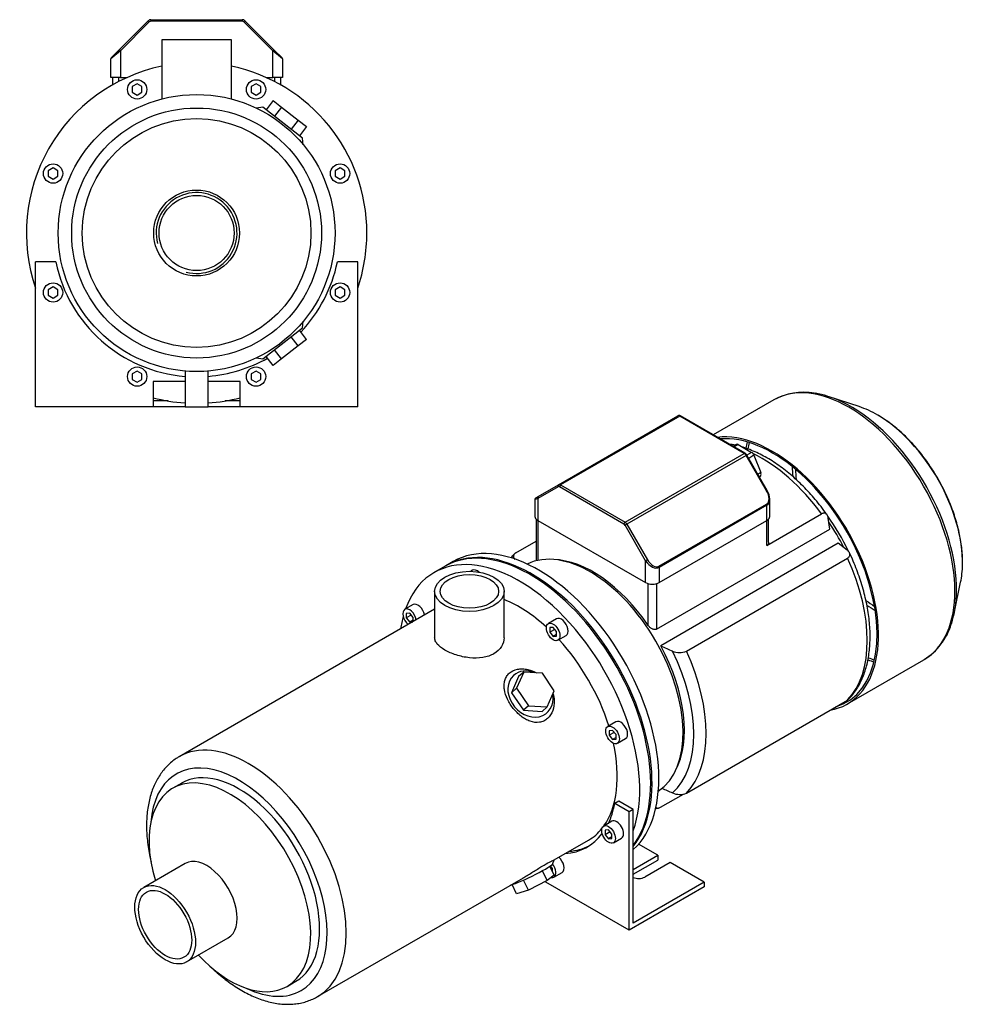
# Model space of a CAD drawing. Header units: millimetres. Extents: x 93 to 1187, y 23 to 795.
# Tile 2 of 2: x 697 to 1187, y 23 to 533. Entities that reach past the tile are written whole.
import ezdxf

# ---------------------------------------------------------------- set-up
doc = ezdxf.new("R2010")
doc.units = ezdxf.units.MM
for name, color, linetype in [('BASETTA_MEC_80_T', 7, 'Continuous'), ('CARCASSA_MEC_80-', 7, 'Continuous'), ('COPRIVENTOLA_MEC', 7, 'Continuous'), ('CORPO_MH_3-5_[8]', 7, 'Continuous'), ('FLANGIA_MOTORE_T', 7, 'Continuous'), ('STAFFA_3-5-9_INT', 7, 'Continuous'), ('螺栓_：_六角头_-_M20.0', 7, 'Continuous')]:
    doc.layers.add(name, color=color, linetype=linetype)

# ---------------------------------------------------------------- blocks, each defined once
blk = doc.blocks.new('SE')
at = {"layer": 'BASETTA_MEC_80_T', "color": 7, "linetype": 'Continuous'}
for p, q in [((976.02, 292.08), (1037.82, 327.76)), ((1038.82, 327.66), (977.02, 291.98)), ((1072.29, 308.33), (1038.82, 327.66)), ((1072.69, 308.37), (1039.22, 327.7)), ((1010.49, 272.65), (1072.29, 308.33)), ((1073.29, 307.28), (1011.49, 271.6)), ((1073.59, 307.45), (1073.29, 307.28)), ((1083.89, 288.93), (1073.29, 307.28)), ((1084.18, 289.1), (1073.59, 307.45)), ((975.85, 291.06), (965.26, 284.94)), ((965.42, 285.96), (976.02, 292.08)), ((1009.93, 271.67), (976.45, 291)), ((977.02, 291.98), (1010.49, 272.65)), ((964.19, 285.25), (965.42, 285.96)), ((1083.89, 288.93), (1084.18, 289.1)), ((963.79, 284.56), (963.79, 275.66)), ((965.26, 284.94), (965.26, 273.62)), ((1028.02, 249.82), (1083.89, 282.07)), ((1084.05, 281.51), (1028.19, 249.26)), ((1084.05, 273.62), (1084.05, 281.51)), ((1085.52, 275.66), (1085.52, 284.56)), ((965.26, 273.62), (1021.12, 241.37)), ((1011.49, 271.6), (1010.53, 271.04)), ((1021.12, 252.69), (1010.53, 271.04)), ((1011.49, 271.6), (1022.09, 253.25)), ((1028.19, 241.37), (1084.05, 273.62)), ((1022.09, 253.25), (1021.12, 252.69)), ((1021.12, 241.37), (1021.12, 252.69)), ((1028.19, 249.26), (1028.19, 241.37))]:
    blk.add_line(p, q, dxfattribs=at)
for centre, radius, start, end in [((1038.47, 326.54), 1.38, 57.16, 117.9781), ((1071.35, 306.18), 2.57, 29.4503, 58.4467), ((1076.64, 284.46), 8.85, 0.6194, 31.6051), ((964.59, 284.56), 0.8, 120, 175.5301)]:
    blk.add_arc(centre, radius, start, end, dxfattribs=at)
for centre, major_axis, ratio, start_param, end_param in [((1038.82, 326.03), (1, -1.73), 0.57735, 2.356194, 3.141593), ((1038.82, 327.01), (-0.4, -0.693), 0.57735, 3.141593, 3.926991), ((1072.29, 307.68), (-0.4, -0.693), 0.57735, 3.157534, 3.926991), ((1072.29, 306.7), (-1, 1.73), 0.57735, 4.712389, 5.497787), ((976.42, 291.39), (-0.4, 0.693), 0.816497, 0, 1.570796), ((976.45, 290.02), (0.6, -1.04), 0.57735, 2.356194, 3.141593), ((977.02, 290.35), (-1, 1.73), 0.57735, 5.497787, 6.283185), ((977.02, 291.33), (0.4, 0.693), 0.57735, 0.785398, 2.356194), ((965.82, 285.27), (0.4, -0.693), 0.816497, 3.141593, 4.712389), ((1080.92, 287.22), (2.97, -5.14), 0.57735, 0, 1.570796), ((968.79, 286.99), (5, 2.44), 0.074688, 3.099274, 3.890534), ((1083.49, 281.84), (0.4, -0.693), 0.57735, 0.785398, 1.570796), ((1080.52, 286.99), (-3.71, 5.36), 0.624963, 3.090017, 3.868794), ((968.79, 275.66), (5, 0), 0.57735, 3.141593, 3.926991), ((1080.52, 275.66), (-5, 0), 0.57735, 2.356194, 3.141593), ((1010.49, 272), (0.4, 0.693), 0.57735, 0.785398, 2.356194), ((1009.93, 270.69), (0.6, -1.04), 0.57735, 1.570796, 2.356194), ((1010.49, 271.02), (-1, 1.73), 0.57735, 4.712389, 5.497787), ((1024.66, 254.73), (3.71, -5.36), 0.624963, 4.660813, 6.231609), ((1025.06, 254.96), (-2.97, 5.14), 0.57735, 1.570796, 3.141593), ((1027.62, 249.59), (0.4, -0.693), 0.57735, 0.785398, 1.570796), ((1024.66, 243.41), (5, 0), 0.57735, 3.926991, 5.497787)]:
    blk.add_ellipse(centre, major_axis=major_axis, ratio=ratio, start_param=start_param, end_param=end_param, dxfattribs=at)
at = {"layer": 'CARCASSA_MEC_80-', "color": 7, "linetype": 'Continuous'}
for p, q in [((1084.05, 260.59), (1112.37, 276.93)), ((964.38, 274.31), (964.38, 252.64)), ((965.26, 273.62), (965.26, 252.84)), ((1084.05, 260.59), (1084.05, 273.62)), ((1084.93, 262.3), (1084.93, 274.31)), ((1116.58, 269.1), (1115.85, 274.8)), ((1026.78, 217.25), (1116.58, 269.1)), ((953.93, 256.86), (964.38, 262.89)), ((1120.92, 261.72), (1029, 208.65)), ((1125.61, 258.17), (1120.92, 261.72)), ((1042.29, 205.84), (1125.79, 254.05)), ((1022.53, 219.22), (1022.53, 240.8)), ((1026.78, 240.8), (1026.78, 217.25)), ((1042.29, 132.36), (1125.79, 180.56)), ((1028.87, 124.97), (1040.73, 131.82))]:
    blk.add_line(p, q, dxfattribs=at)
for centre, radius, start, end in [((1480.1, 1225.16), 1112.1, 246.06954, 246.41619), ((1038.83, 213.77), 8.65, 244.8351, 293.5594), ((1480.1, 1151.67), 1112.1, 246.10601, 246.41619), ((1038.83, 140.26), 8.62, 244.7509, 293.6436)]:
    blk.add_arc(centre, radius, start, end, dxfattribs=at)
for centre, major_axis, start_param, end_param in [((1081.61, 242.81), (-38.5, 66.68), 4.897433, 5.586077), ((1089.36, 247.29), (-32.5, 56.29), 4.565774, 4.891611), ((1087.23, 246.06), (-33.5, 58.02), 4.613602, 4.840916), ((993.9, 192.17), (-33.5, 58.02), 4.848677, 5.941491), ((1081.61, 242.81), (38.5, -66.68), 0.161239, 1.409558), ((993.9, 192.17), (33.5, -58.02), 0.341695, 1.521821), ((994.63, 192.6), (36.43, -63.11), 0.11977, 1.451026), ((998.11, 194.61), (38.5, -66.68), 0.161239, 1.409558)]:
    blk.add_ellipse(centre, major_axis=major_axis, ratio=0.57735, start_param=start_param, end_param=end_param, dxfattribs=at)
for points, knots in [([(1067.51, 312.57), (1066.57, 312.78), (1065.56, 312.96), (1064.55, 313.11), (1064.48, 313.12)], [0.75148892, 0.75148892, 0.75148892, 0.75148892, 0.7941101, 0.797571, 0.797571, 0.797571, 0.797571]), ([(1115.24, 276.5), (1115.14, 276.65), (1114.18, 278.01), (1112.09, 280.77), (1109.14, 284.42), (1106.04, 287.95), (1102.85, 291.29), (1099.57, 294.45), (1096.22, 297.41), (1092.8, 300.15), (1089.33, 302.67), (1085.83, 304.95), (1082.29, 306.99), (1078.75, 308.77), (1075.2, 310.28), (1072.75, 311.14), (1071.48, 311.53), (1071.39, 311.56)], [0, 0, 0, 0, 0.0052792, 0.0575946, 0.1099404, 0.1623213, 0.2147451, 0.2672194, 0.3197507, 0.3723442, 0.4250024, 0.477724, 0.5305022, 0.5833218, 0.6361505, 0.6889366, 0.6930642, 0.6930642, 0.6930642, 0.6930642]), ([(1115.85, 274.8), (1115.78, 275.28), (1115.66, 275.72), (1115.39, 276.28), (1115.29, 276.45), (1115.05, 276.76), (1114.91, 276.89), (1114.61, 277.11), (1114.44, 277.2), (1114.08, 277.31), (1113.89, 277.34), (1113.58, 277.33), (1113.48, 277.33), (1113.26, 277.29), (1113.15, 277.27), (1112.82, 277.17), (1112.6, 277.07), (1112.37, 276.93)], [0, 0, 0, 0, 0.25, 0.25, 0.375, 0.375, 0.5, 0.5, 0.625, 0.625, 0.75, 0.75, 0.8125, 0.8125, 0.875, 0.875, 1, 1, 1, 1]), ([(1084.93, 262.29), (1084.93, 262.15), (1084.92, 262), (1084.86, 261.68), (1084.81, 261.51), (1084.67, 261.19), (1084.57, 261.04), (1084.34, 260.79), (1084.21, 260.67), (1084.05, 260.59)], [0.5278319, 0.5278319, 0.5278319, 0.5278319, 0.625, 0.625, 0.75, 0.75, 0.875, 0.875, 1, 1, 1, 1]), ([(953.29, 256.34), (952.69, 255.73), (952.06, 255.07), (951.45, 254.33), (951.32, 254.18)], [0, 0, 0, 0, 0.03677546, 0.04597629, 0.04597629, 0.04597629, 0.04597629]), ([(953.93, 256.86), (953.7, 256.72), (953.5, 256.58), (953.16, 256.26), (953.02, 256.09), (952.82, 255.73), (952.75, 255.55), (952.67, 255.17), (952.67, 254.99), (952.71, 254.61), (952.76, 254.43), (952.92, 254.06), (953.02, 253.89), (953.2, 253.62), (953.28, 253.52), (953.35, 253.43)], [0, 0, 0, 0, 0.125, 0.125, 0.25, 0.25, 0.375, 0.375, 0.5, 0.5, 0.625, 0.625, 0.75, 0.75, 0.8179426, 0.8179426, 0.8179426, 0.8179426]), ([(1125.79, 254.05), (1126.02, 254.18), (1126.22, 254.33), (1126.55, 254.65), (1126.69, 254.82), (1126.9, 255.18), (1126.97, 255.36), (1127.04, 255.73), (1127.05, 255.92), (1127, 256.29), (1126.95, 256.48), (1126.8, 256.84), (1126.7, 257.02), (1126.46, 257.37), (1126.31, 257.54), (1125.99, 257.86), (1125.81, 258.02), (1125.61, 258.17)], [0, 0, 0, 0, 0.125, 0.125, 0.25, 0.25, 0.375, 0.375, 0.5, 0.5, 0.625, 0.625, 0.75, 0.75, 0.875, 0.875, 1, 1, 1, 1]), ([(1126.43, 181.08), (1127.02, 181.69), (1128.18, 182.9), (1129.95, 185.24), (1131.63, 187.92), (1133.13, 190.83), (1134.41, 193.96), (1135.49, 197.29), (1136.34, 200.8), (1136.97, 204.48), (1137.37, 208.32), (1137.55, 212.3), (1137.5, 216.39), (1137.22, 220.58), (1136.72, 224.86), (1136, 229.2), (1135.06, 233.6), (1133.92, 238.02), (1132.57, 242.46), (1131.02, 246.91), (1129.29, 251.29), (1127.82, 254.69), (1127, 256.39), (1126.8, 256.8)], [0, 0, 0, 0, 0.036845, 0.084881, 0.133317, 0.182198, 0.23152, 0.28124, 0.33129, 0.381587, 0.432052, 0.482617, 0.533227, 0.583835, 0.634416, 0.684958, 0.735454, 0.785903, 0.836307, 0.886672, 0.937003, 0.987306, 1, 1, 1, 1]), ([(1026.78, 217.25), (1026.62, 217.16), (1026.44, 217.09), (1026.07, 217.03), (1025.87, 217.02), (1025.47, 217.06), (1025.27, 217.11), (1024.87, 217.24), (1024.68, 217.33), (1024.29, 217.53), (1024.1, 217.65), (1023.75, 217.91), (1023.58, 218.05), (1023.25, 218.35), (1023.09, 218.52), (1022.8, 218.86), (1022.66, 219.04), (1022.53, 219.22)], [0, 0, 0, 0, 0.125, 0.125, 0.25, 0.25, 0.375, 0.375, 0.5, 0.5, 0.625, 0.625, 0.75, 0.75, 0.875, 0.875, 1, 1, 1, 1]), ([(1126.46, 181.08), (1126.44, 181.05), (1126.42, 181.03), (1126.22, 180.85), (1126.02, 180.7), (1125.79, 180.56)], [0.856904, 0.856904, 0.856904, 0.856904, 0.875, 0.875, 1, 1, 1, 1]), ([(1026.37, 124.99), (1026.4, 124.96), (1026.44, 124.93), (1026.62, 124.8), (1026.79, 124.71), (1027.15, 124.59), (1027.34, 124.57), (1027.65, 124.57), (1027.76, 124.58), (1027.97, 124.61), (1028.08, 124.64), (1028.41, 124.74), (1028.64, 124.84), (1028.87, 124.97)], [0.4699948, 0.4699948, 0.4699948, 0.4699948, 0.5, 0.5, 0.625, 0.625, 0.75, 0.75, 0.8125, 0.8125, 0.875, 0.875, 1, 1, 1, 1])]:
    blk.add_open_spline(points, degree=3, knots=knots, dxfattribs=at)
blk.add_open_spline([(1026.28, 124.31), (1026.83, 124.4), (1027.39, 124.51), (1028, 124.62)], degree=3, dxfattribs=at)
at = {"layer": 'COPRIVENTOLA_MEC', "color": 7, "linetype": 'Continuous'}
for p, q in [((1131.9, 332.51), (1116.29, 337.65)), ((1087.59, 336.05), (1056.18, 317.91)), ((1181.08, 225.43), (1184.44, 241.53)), ((1125.76, 178.53), (1165.34, 201.38))]:
    blk.add_line(p, q, dxfattribs=at)
for centre, radius, start, end in [((1102.91, 308.53), 31.47, 79.3069, 119.627), ((1148.52, 229.03), 32.35, 301.6968, 343.5877)]:
    blk.add_arc(centre, radius, start, end, dxfattribs=at)
for centre, major_axis, start_param, end_param in [((1126.47, 268.71), (38.87, -67.33), 0.004424, 3.141593), ((1127.76, 269.46), (-38.57, 66.8), 5.485779, 5.846874), ((1127.76, 269.46), (-38.57, 66.8), 3.910656, 5.485779), ((1141.2, 277.22), (31.27, -54.16), -3.935903, -3.715101), ((1141.2, 277.22), (31.27, -54.16), 0.7646, 2.347283), ((1086.88, 245.86), (-38.88, 67.33), 2.929099, 6.041664), ((1086.88, 245.86), (-38.38, 66.47), 3.001796, 6.019718), ((1126.47, 268.71), (-38.38, 66.47), 0.541901, 0.601398), ((1127.33, 269.21), (38.17, -66.11), 3.69397, 3.754444), ((1140.77, 276.98), (-30.87, 53.47), 0.799097, 0.899584), ((1141.33, 277.29), (30.08, -52.1), 3.962397, 4.068074), ((1141.2, 277.22), (31.27, -54.16), 0.573508, 0.7646), ((1127.76, 269.46), (-38.57, 66.8), 3.612719, 3.910656), ((1141.33, 277.29), (30.08, -52.1), -0.92776, -0.820805), ((1140.77, 276.98), (-30.87, 53.47), -4.040916, -3.94069), ((1126.47, 268.71), (-38.38, 66.47), -3.742177, -3.683493), ((1127.33, 269.21), (38.17, -66.11), -0.612745, -0.552378), ((1126.47, 268.71), (38.87, -67.33), 0, 0.004424)]:
    blk.add_ellipse(centre, major_axis=major_axis, ratio=0.57735, start_param=start_param, end_param=end_param, dxfattribs=at)
blk.add_open_spline([(1185.42, 250.87), (1185.44, 251.95), (1185.46, 253.99), (1185.23, 257.6), (1184.78, 261.43), (1184.12, 265.36), (1183.24, 269.33), (1182.15, 273.34), (1180.86, 277.36), (1179.38, 281.37), (1177.71, 285.36), (1175.86, 289.3), (1173.84, 293.18), (1171.66, 296.99), (1169.32, 300.7), (1166.85, 304.29), (1164.25, 307.75), (1161.53, 311.06), (1158.71, 314.21), (1155.8, 317.17), (1152.81, 319.95), (1149.75, 322.52), (1146.66, 324.85), (1143.94, 326.7), (1142.43, 327.58), (1141.81, 327.93)], degree=3, knots=[0, 0, 0, 0, 0.036449, 0.081321, 0.126174, 0.170998, 0.21579, 0.260548, 0.305276, 0.349976, 0.394655, 0.439318, 0.48397, 0.528618, 0.573268, 0.617924, 0.662592, 0.707278, 0.75199, 0.796731, 0.84151, 0.886329, 0.931192, 0.9761, 1, 1, 1, 1], dxfattribs=at)
at = {"layer": 'CORPO_MH_3-5_[8]', "color": 7, "linetype": 'Continuous'}
for p, q in [((917.24, 249.82), (911.59, 246.56)), ((931.43, 247.76), (930.5, 247.22)), ((911.83, 236.84), (911.83, 212.84)), ((947.83, 212.84), (947.83, 236.84)), ((900.62, 229.98), (896.38, 227.53)), ((911.83, 227.65), (779.41, 151.19)), ((898.88, 225.55), (897.11, 225.39)), ((897.11, 225.39), (897.11, 223.04)), ((899.7, 224.53), (897.11, 223.04)), ((900.65, 223.35), (898.88, 225.55)), ((897.11, 223.04), (898.88, 220.84)), ((900.65, 221.86), (898.88, 220.84)), ((898.88, 220.84), (900.26, 220.96)), ((900.65, 221.19), (900.65, 223.35)), ((975, 222.61), (970.75, 220.16)), ((973.25, 218.19), (971.48, 218.03)), ((971.48, 218.03), (971.48, 215.67)), ((974.07, 217.16), (971.48, 215.67)), ((971.48, 215.67), (973.25, 213.47)), ((975.02, 215.99), (973.25, 218.19)), ((975.02, 214.49), (973.25, 213.47)), ((975.02, 213.63), (975.02, 215.99)), ((973.25, 213.47), (975.02, 213.63)), ((975.75, 211.5), (980, 213.95)), ((957.96, 195.05), (954.3, 186.65)), ((957.96, 195.05), (955.35, 192.7)), ((967.74, 194.41), (957.96, 195.05)), ((973.85, 185.36), (967.74, 194.41)), ((955.35, 192.7), (951.69, 184.3)), ((954.3, 186.65), (951.69, 184.3)), ((951.69, 184.3), (957.8, 175.25)), ((954.3, 186.65), (960.42, 177.61)), ((970.19, 176.96), (973.85, 185.36)), ((960.42, 177.61), (957.8, 175.25)), ((957.8, 175.25), (967.58, 174.61)), ((960.42, 177.61), (970.19, 176.96)), ((970.19, 176.96), (967.58, 174.61)), ((1005.8, 169.25), (1001.56, 166.8)), ((1004.06, 164.83), (1002.29, 164.67)), ((1002.29, 164.67), (1002.29, 162.31)), ((1004.88, 163.81), (1002.29, 162.31)), ((1005.83, 162.63), (1004.06, 164.83)), ((1002.29, 162.31), (1004.06, 160.11)), ((1005.83, 161.13), (1004.06, 160.11)), ((1004.06, 160.11), (1005.83, 160.27)), ((1005.83, 160.27), (1005.83, 162.63)), ((1006.56, 158.14), (1010.8, 160.59)), ((780.71, 137.51), (776.07, 134.83)), ((973.76, 97.7), (991.59, 107.99)), ((973.15, 95.9), (973.78, 97.7)), ((782.59, 95.87), (761.02, 83.42)), ((970.19, 86.98), (967.68, 92.13)), ((973.85, 89.86), (971.59, 94.51)), ((851.16, 26.91), (957.8, 88.49)), ((960.42, 82.1), (957.9, 87.28)), ((970.19, 86.98), (960.42, 82.1)), ((973.85, 89.86), (970.19, 86.98)), ((954.3, 80.12), (951.95, 84.95)), ((960.42, 82.1), (954.3, 80.12)), ((783.27, 44.88), (804.84, 57.33)), ((835.32, 32.2), (839.96, 34.88))]:
    blk.add_line(p, q, dxfattribs=at)
for centre, major_axis, ratio, start_param, end_param in [((961.37, 173.4), (44.13, -76.43), 0.57735, 0.241164, 3.141593), ((955.71, 170.13), (44.13, -76.43), 0.57735, 0.45581, 3.593987), ((933.93, 243.43), (2.5, -4.33), 0.57735, 2.083393, 3.141593), ((903.12, 225.64), (2.5, -4.33), 0.57735, 1.018715, 3.141593), ((955.71, 170.13), (35.88, -62.14), 0.57735, 2.076031, 2.512145), ((898.88, 223.2), (-2.5, 4.33), 0.57735, 0, 2.122878), ((898.88, 223.2), (-2.5, 4.33), 0.57735, 4.160308, 6.283185), ((955.71, 170.13), (44.13, -76.43), 0.57735, 3.660226, 3.763049), ((977.5, 218.28), (2.5, -4.33), 0.57735, 0, 3.141593), ((955.71, 170.13), (35.88, -62.14), 0.57735, 1.202887, 1.938706), ((961.46, 183.65), (-8.7, 9.66), 0.810411, 5.253429, 6.283185), ((961.46, 183.65), (-8.7, 9.66), 0.810411, 0, 4.056698), ((1008.3, 164.92), (2.5, -4.33), 0.57735, 0, 3.141593), ((815.28, 89.05), (-35.88, 62.14), 0.57735, 3.143607, 6.283185), ((955.71, 170.13), (35.88, -62.14), 0.57735, 0.25816, 1.065562), ((810.33, 86.19), (32.38, -56.08), 0.57735, 0, 3.835482), ((815.28, 89.05), (-35.88, 62.14), 0.57735, 0, 0.000479), ((810.33, 86.19), (29.63, -51.31), 0.57735, 0, 3.141593), ((805.69, 83.52), (29.62, -51.31), 0.57735, 0, 4.327423), ((955.71, 170.13), (35.88, -62.14), 0.57735, 0, 0.21901), ((793.72, 76.6), (11.12, -19.27), 0.57735, 0, 3.141593), ((961.46, 90.36), (11.69, 5.69), 0.099506, 3.627919, 6.183016), ((805.69, 83.52), (29.62, -51.31), 0.57735, 5.097355, 6.283185), ((810.33, 86.19), (32.38, -56.08), 0.57735, 5.589296, 6.283185)]:
    blk.add_ellipse(centre, major_axis=major_axis, ratio=ratio, start_param=start_param, end_param=end_param, dxfattribs=at)
for centre, major_axis in [((929.83, 236.84), (-18, 0)), ((929.83, 236.84), (-15.15, 0)), ((973.25, 215.83), (-2.5, 4.33)), ((1004.06, 162.47), (-2.5, 4.33)), ((772.15, 64.15), (11.13, -19.27)), ((772.15, 64.15), (9.74, -16.87))]:
    blk.add_ellipse(centre, major_axis=major_axis, ratio=0.57735, dxfattribs=at)
for points, knots in [([(947.83, 212.84), (947.83, 212.84), (947.83, 212.84), (947.83, 211.25), (947.36, 209.64), (945.58, 206.79), (944.23, 205.52), (941.73, 204.07), (940.8, 203.66), (938.84, 203), (937.81, 202.75), (934.53, 202.23), (932.19, 202.2), (928.65, 202.57), (927.49, 202.76), (925.19, 203.25), (924.05, 203.55), (921.87, 204.24), (920.84, 204.63), (918.87, 205.48), (917.94, 205.94), (915.44, 207.38), (914.1, 208.44), (912.75, 210.07), (912.4, 210.62), (911.95, 211.73), (911.83, 212.28), (911.83, 212.84), (911.83, 212.84), (911.83, 212.84)], [0.1249858, 0.1249858, 0.1249858, 0.1249858, 0.125, 0.125, 0.1875, 0.1875, 0.25, 0.25, 0.28125, 0.28125, 0.3125, 0.3125, 0.375, 0.375, 0.40625, 0.40625, 0.4375, 0.4375, 0.46875, 0.46875, 0.5, 0.5, 0.5625, 0.5625, 0.59375, 0.59375, 0.625, 0.625, 0.6251231, 0.6251231, 0.6251231, 0.6251231]), ([(970.33, 170.94), (969.73, 170.41), (969.07, 169.98), (967.67, 169.33), (966.91, 169.11), (964.57, 168.78), (962.92, 169), (960.5, 169.84), (959.69, 170.21), (958.13, 171.09), (957.37, 171.59), (955.15, 173.29), (953.8, 174.64), (951.39, 177.65), (950.38, 179.26), (948.8, 182.62), (948.26, 184.31), (947.88, 186.81), (947.83, 187.62), (947.89, 189.2), (948, 189.97), (948.4, 191.44), (948.69, 192.12), (949.45, 193.38), (949.93, 193.97), (951.62, 195.47), (953.1, 196.18), (955.59, 196.65), (956.48, 196.72), (958.26, 196.68), (959.17, 196.56), (961.65, 196.03), (963.2, 195.44), (964.65, 194.64)], [0, 0, 0, 0, 0.03125, 0.03125, 0.0625, 0.0625, 0.125, 0.125, 0.15625, 0.15625, 0.1875, 0.1875, 0.25, 0.25, 0.3125, 0.3125, 0.375, 0.375, 0.40625, 0.40625, 0.4375, 0.4375, 0.46875, 0.46875, 0.5, 0.5, 0.5625, 0.5625, 0.59375, 0.59375, 0.625, 0.625, 0.6792325, 0.6792325, 0.6792325, 0.6792325]), ([(973.23, 183.82), (973.54, 182.65), (973.73, 181.46), (973.85, 178.48), (973.6, 176.67), (972.45, 173.46), (971.53, 172.01), (970.33, 170.94)], [0.8346005, 0.8346005, 0.8346005, 0.8346005, 0.875, 0.875, 0.9375, 0.9375, 1, 1, 1, 1]), ([(779.4, 151.15), (779.08, 150.97), (777.99, 150.38), (776.07, 148.99), (773.83, 147.07), (771.76, 144.88), (769.89, 142.47), (768.21, 139.83), (766.73, 136.97), (765.45, 133.9), (764.4, 130.63), (763.57, 127.17), (762.96, 123.54), (762.59, 119.76), (762.46, 115.85), (762.55, 111.83), (762.88, 107.72), (763.43, 103.54), (764.1, 99.84), (764.61, 97.55), (764.82, 96.67)], [0, 0, 0, 0, 0.0066557, 0.0262229, 0.0457911, 0.0654406, 0.0852467, 0.1052675, 0.1255386, 0.14607, 0.1668467, 0.187834, 0.2089855, 0.2302516, 0.2515873, 0.2729557, 0.294325, 0.3156775, 0.3370045, 0.35005, 0.35005, 0.35005, 0.35005]), ([(957.8, 88.48), (957.86, 88.52), (957.93, 88.56), (958.77, 89.05), (959.55, 89.52), (961.14, 90.49), (961.96, 91), (963.59, 92.02), (964.39, 92.52), (965.97, 93.5), (966.76, 93.99), (968.98, 95.32), (970.31, 96.07), (971.84, 96.87), (972.28, 97.09), (972.99, 97.42), (973.27, 97.54), (973.69, 97.7), (973.8, 97.74), (973.79, 97.72)], [0.3721818, 0.3721818, 0.3721818, 0.3721818, 0.375, 0.375, 0.40625, 0.40625, 0.4375, 0.4375, 0.46875, 0.46875, 0.5, 0.5, 0.5625, 0.5625, 0.59375, 0.59375, 0.625, 0.625, 0.6619883, 0.6619883, 0.6619883, 0.6619883]), ([(796.24, 41.94), (796.68, 41.51), (798.19, 40.09), (800.82, 37.79), (804.16, 35.14), (807.55, 32.73), (810.98, 30.54), (814.45, 28.61), (817.94, 26.94), (821.44, 25.55), (824.93, 24.44), (828.38, 23.62), (831.79, 23.11), (835.13, 22.9), (838.38, 22.99), (841.51, 23.38), (844.53, 24.07), (847.37, 25.04), (849.66, 26.05), (850.81, 26.74), (851.22, 27)], [0.6463496, 0.6463496, 0.6463496, 0.6463496, 0.6552324, 0.6765521, 0.6979116, 0.7193123, 0.7407523, 0.7622253, 0.7837187, 0.805202, 0.8266393, 0.847984, 0.8691813, 0.8901749, 0.9109173, 0.9313802, 0.9515625, 0.9714921, 0.9912235, 1, 1, 1, 1])]:
    blk.add_open_spline(points, degree=3, knots=knots, dxfattribs=at)
at = {"layer": 'FLANGIA_MOTORE_T', "color": 7, "linetype": 'Continuous'}
blk.add_line((921.49, 252.27), (917.95, 250.23), dxfattribs=at)
for centre, major_axis, start_param, end_param in [((965.61, 175.85), (44.12, -76.43), 0.121401, 3.141593), ((962.08, 173.8), (44.12, -76.43), 0.219659, 3.149605), ((992.48, 191.36), (34, -58.89), 0.037781, 3.103812)]:
    blk.add_ellipse(centre, major_axis=major_axis, ratio=0.57735, start_param=start_param, end_param=end_param, dxfattribs=at)
at = {"layer": 'STAFFA_3-5-9_INT', "color": 7, "linetype": 'Continuous'}
for p, q in [((1007.31, 128.09), (1005.19, 126.87)), ((1014.76, 123.79), (1007.31, 128.09)), ((1012.63, 122.57), (1005.19, 126.87)), ((1014.76, 123.79), (1012.63, 122.57)), ((1012.63, 61.33), (1012.63, 122.57)), ((1014.76, 65.01), (1014.76, 123.79)), ((1003.68, 117.72), (999.44, 115.27)), ((1001.94, 113.3), (1000.17, 113.14)), ((1000.17, 113.14), (1000.17, 110.78)), ((1002.76, 112.28), (1000.17, 110.78)), ((1003.71, 111.1), (1001.94, 113.3)), ((1000.17, 110.78), (1001.94, 108.58)), ((1003.71, 109.6), (1001.94, 108.58)), ((1001.94, 108.58), (1003.71, 108.74)), ((1003.71, 108.74), (1003.71, 111.1)), ((1004.44, 106.61), (1008.68, 109.06)), ((1027.48, 100.11), (1017.51, 105.87)), ((1014.76, 92.77), (1027.48, 100.11)), ((1014.76, 90.32), (1027.48, 97.67)), ((1027.48, 100.11), (1027.48, 97.67)), ((971.95, 94.49), (971.68, 94.33)), ((972.9, 93.31), (971.81, 94.66)), ((972.9, 91.82), (972.9, 93.31)), ((972.9, 91.82), (972.9, 91.82)), ((1033.85, 96.44), (1020.7, 88.85)), ((1051.53, 86.23), (1033.85, 96.44)), ((973.63, 88.82), (977.87, 91.27)), ((969.5, 86.23), (969.5, 86.63)), ((1012.63, 61.33), (969.5, 86.23)), ((1051.53, 83.79), (1012.63, 61.33)), ((1051.53, 86.23), (1014.76, 65.01)), ((1051.53, 86.23), (1051.53, 83.79))]:
    blk.add_line(p, q, dxfattribs=at)
for centre, major_axis, start_param, end_param in [((953.59, 168.9), (-37.25, 64.52), 3.514775, 3.724263), ((1006.18, 113.39), (-2.5, 4.33), 3.141593, 6.283185), ((953.59, 168.9), (-37.25, 64.52), 2.869041, 3.382098), ((955.71, 170.13), (-37.25, 64.52), 2.869041, 3.113115), ((975.37, 95.6), (-2.5, 4.33), 3.141593, 5.26447), ((971.13, 93.15), (2.5, -4.33), 0, 1.815566), ((971.13, 93.15), (2.5, -4.33), 5.830585, 6.283185), ((1017.51, 90.68), (4.5, 0), 4.052757, 5.497787)]:
    blk.add_ellipse(centre, major_axis=major_axis, ratio=0.57735, start_param=start_param, end_param=end_param, dxfattribs=at)
blk.add_ellipse((1001.94, 110.94), major_axis=(2.5, -4.33), ratio=0.57735, dxfattribs=at)
at = {"layer": '螺栓_：_六角头_-_M20.0', "color": 7, "linetype": 'Continuous'}
for p, q in [((1068.17, 312.93), (1066.48, 311.96)), ((1069.17, 312.83), (1067.07, 311.62)), ((1069.17, 312.83), (1076.11, 308.82)), ((1076.11, 308.82), (1073.62, 307.39)), ((1077.33, 307.3), (1074.59, 305.71)), ((1077.33, 307.3), (1080.8, 298.36)), ((1080.8, 298.36), (1079.33, 297.5)), ((1080.8, 296.72), (1080.03, 296.28)), ((1080.8, 296.72), (1080.24, 295.92))]:
    blk.add_line(p, q, dxfattribs=at)
for centre, major_axis, start_param, end_param in [((1069.17, 311.2), (1, -1.73), 2.356194, 3.141593), ((1076.11, 307.19), (-1, 1.73), 4.45059, 5.497787), ((1079.58, 298.25), (1, -1.73), 0.261799, 1.308997)]:
    blk.add_ellipse(centre, major_axis=major_axis, ratio=0.57735, start_param=start_param, end_param=end_param, dxfattribs=at)
blk = doc.blocks.new('SE4')
at = {"layer": 'BASETTA_MEC_80_T', "color": 7, "linetype": 'Continuous'}
for p, q in [((748.38, 517.39), (763.36, 532.37)), ((763.93, 531.81), (748.95, 516.83)), ((763.36, 532.37), (763.93, 531.81)), ((764.78, 532.96), (812.12, 532.96)), ((764.78, 532.96), (764.78, 532.16)), ((812.12, 532.16), (764.78, 532.16)), ((812.12, 532.96), (812.12, 532.16)), ((813.53, 532.37), (812.97, 531.81)), ((827.95, 516.83), (812.97, 531.81)), ((813.53, 532.37), (828.51, 517.39)), ((748.95, 516.83), (743.95, 512.63)), ((744.18, 513.19), (748.38, 517.39)), ((748.95, 516.83), (748.38, 517.39)), ((748.95, 516.83), (748.95, 502.96)), ((828.51, 517.39), (827.95, 516.83)), ((827.95, 502.96), (827.95, 516.83)), ((832.95, 512.63), (827.95, 516.83)), ((828.51, 517.39), (832.71, 513.19)), ((743.95, 502.96), (743.95, 512.63)), ((832.95, 512.63), (832.95, 502.96)), ((748.95, 502.96), (743.95, 502.96)), ((748.95, 502.96), (752.28, 502.96)), ((824.61, 502.96), (827.95, 502.96)), ((832.95, 502.96), (827.95, 502.96))]:
    blk.add_line(p, q, dxfattribs=at)
for centre, radius, start, end in [((764.78, 530.96), 2, 90, 135), ((764.78, 530.96), 1.2, 90, 135), ((812.12, 530.96), 2, 45, 90), ((812.12, 530.96), 1.2, 45, 90), ((744.75, 512.63), 0.8, 135, 180), ((832.15, 512.63), 0.8, 0, 45)]:
    blk.add_arc(centre, radius, start, end, dxfattribs=at)
at = {"layer": 'CARCASSA_MEC_80-', "color": 7, "linetype": 'Continuous'}
for p, q in [((744.95, 499.24), (744.95, 502.96)), ((747.95, 502.96), (747.95, 500.87)), ((828.95, 500.87), (828.95, 502.96)), ((831.95, 502.96), (831.95, 499.24))]:
    blk.add_line(p, q, dxfattribs=at)
at = {"layer": 'CORPO_MH_3-5_[8]', "color": 7, "linetype": 'Continuous'}
for p, q in [((806.45, 522.46), (770.45, 522.46)), ((770.45, 522.46), (770.45, 491.92)), ((806.45, 491.93), (806.45, 522.46)), ((757.64, 499.72), (755.14, 498.27)), ((755.14, 498.27), (755.14, 495.39)), ((755.14, 495.39), (757.64, 493.94)), ((760.14, 498.27), (757.64, 499.72)), ((757.64, 493.94), (760.14, 495.39)), ((760.14, 495.39), (760.14, 498.27)), ((819.25, 499.72), (816.75, 498.27)), ((816.75, 498.27), (816.75, 495.39)), ((816.75, 495.39), (819.25, 493.94)), ((821.75, 498.27), (819.25, 499.72)), ((819.25, 493.94), (821.75, 495.39)), ((821.75, 495.39), (821.75, 498.27)), ((828.13, 491.07), (824.44, 486.34)), ((828.13, 491.07), (832.46, 487.69)), ((822.84, 487.59), (819.48, 487.18)), ((843.33, 471.58), (822.84, 487.59)), ((832.46, 487.69), (828.76, 482.97)), ((832.46, 487.69), (841.1, 480.94)), ((841.1, 480.94), (837.41, 476.21)), ((841.1, 480.94), (845.42, 477.56)), ((845.42, 477.56), (841.73, 472.83)), ((843.74, 468.2), (843.33, 471.58)), ((714.08, 456.15), (711.58, 454.71)), ((711.58, 454.71), (711.58, 451.82)), ((716.58, 454.71), (714.08, 456.15)), ((716.58, 451.82), (716.58, 454.71)), ((862.82, 456.15), (860.32, 454.71)), ((860.32, 454.71), (860.32, 451.82)), ((865.32, 454.71), (862.82, 456.15)), ((865.32, 451.82), (865.32, 454.71)), ((711.58, 451.82), (714.08, 450.38)), ((714.08, 450.38), (716.58, 451.82)), ((860.32, 451.82), (862.82, 450.38)), ((862.82, 450.38), (865.32, 451.82)), ((822.84, 357.32), (843.33, 373.33)), ((843.33, 373.33), (843.74, 376.69)), ((841.1, 363.98), (837.41, 368.7)), ((845.42, 367.35), (841.1, 363.98)), ((845.42, 367.35), (841.73, 372.08)), ((841.1, 363.98), (832.46, 357.22)), ((819.45, 357.74), (822.84, 357.32)), ((828.13, 353.85), (824.44, 358.57)), ((832.46, 357.22), (828.13, 353.85)), ((832.46, 357.22), (828.76, 361.95)), ((782.45, 350.96), (782.45, 332.46)), ((794.45, 332.46), (794.45, 350.96)), ((782.45, 332.46), (794.45, 332.46))]:
    blk.add_line(p, q, dxfattribs=at)
for centre, radius in [((757.64, 496.83), 5), ((819.25, 496.83), 5), ((788.45, 422.46), 71.75), ((788.45, 422.46), 64.75), ((788.45, 422.46), 59.25), ((714.08, 453.26), 5), ((862.82, 453.26), 5), ((788.45, 422.46), 22.25), ((788.45, 422.46), 19.48)]:
    blk.add_circle(centre, radius, dxfattribs=at)
for radius, start, end in [(88.25, 101.769, 198.884), (88.25, 0, 78.231), (20.95, 255, 195), (88.25, 341.116, 360), (88.25, 255.2289, 266.1015), (88.25, 273.8985, 284.7711)]:
    blk.add_arc((788.45, 422.46), radius, start, end, dxfattribs=at)
at = {"layer": 'STAFFA_3-5-9_INT', "color": 7, "linetype": 'Continuous'}
for p, q in [((704.95, 332.46), (704.95, 407.46)), ((715.47, 407.46), (704.95, 407.46)), ((871.95, 407.46), (861.42, 407.46)), ((871.95, 332.46), (871.95, 407.46)), ((714.08, 394.54), (711.58, 393.09)), ((711.58, 393.09), (711.58, 390.21)), ((716.58, 393.09), (714.08, 394.54)), ((716.58, 390.21), (716.58, 393.09)), ((862.82, 394.54), (860.32, 393.09)), ((860.32, 393.09), (860.32, 390.21)), ((865.32, 393.09), (862.82, 394.54)), ((865.32, 390.21), (865.32, 393.09)), ((711.58, 390.21), (714.08, 388.76)), ((714.08, 388.76), (716.58, 390.21)), ((860.32, 390.21), (862.82, 388.76)), ((862.82, 388.76), (865.32, 390.21)), ((757.64, 350.97), (755.14, 349.53)), ((755.14, 349.53), (755.14, 346.64)), ((760.14, 349.53), (757.64, 350.97)), ((760.14, 346.64), (760.14, 349.53)), ((819.25, 350.97), (816.75, 349.53)), ((816.75, 349.53), (816.75, 346.64)), ((821.75, 349.53), (819.25, 350.97)), ((821.75, 346.64), (821.75, 349.53)), ((755.14, 346.64), (757.64, 345.2)), ((757.64, 345.2), (760.14, 346.64)), ((782.45, 345.46), (765.95, 345.46)), ((765.95, 345.46), (765.95, 332.46)), ((810.95, 345.46), (794.45, 345.46)), ((810.95, 332.46), (810.95, 345.46)), ((816.75, 346.64), (819.25, 345.2)), ((819.25, 345.2), (821.75, 346.64)), ((765.95, 332.46), (704.95, 332.46)), ((773.65, 335.46), (765.95, 335.46)), ((782.45, 332.46), (765.95, 332.46)), ((810.95, 332.46), (794.45, 332.46)), ((810.95, 335.46), (803.25, 335.46)), ((871.95, 332.46), (810.95, 332.46))]:
    blk.add_line(p, q, dxfattribs=at)
for centre in [(714.08, 391.65), (862.82, 391.65), (757.64, 348.09), (819.25, 348.09)]:
    blk.add_circle(centre, 5, dxfattribs=at)
for start, end in [(191.6155, 265.3806), (316.4672, 348.3845), (274.6194, 299.5328)]:
    blk.add_arc((788.45, 422.46), 74.5, start, end, dxfattribs=at)

msp = doc.modelspace()

# ---------------------------------------------------------------- block references
for name in ['SE4', 'SE']:
    msp.add_blockref(name, (0, 0))

doc.saveas('drawing.dxf')
